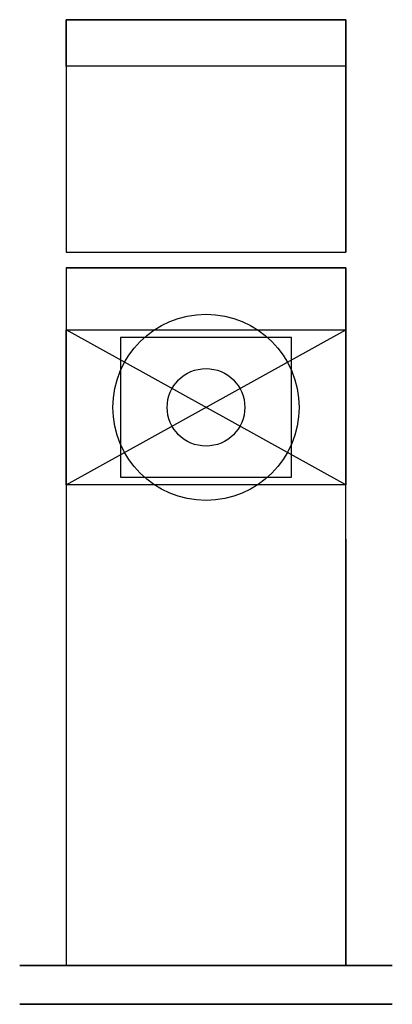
# Model space of a CAD drawing. Header units: centimetres. Extents: x -2.4 to 2.4, y 0 to 12.7.
import ezdxf

# ---------------------------------------------------------------- set-up
doc = ezdxf.new("R2010")
doc.units = ezdxf.units.CM
doc.header["$MEASUREMENT"] = 0
for name, color, linetype in [('Bateria bidetowa sztorcowa model 7 v4_Sketch1', 7, 'Continuous'), ('Bateria bidetowa sztorcowa model 7 v4_Sketch10', 7, 'Continuous'), ('Bateria bidetowa sztorcowa model 7 v4_Sketch11', 7, 'Continuous'), ('Bateria bidetowa sztorcowa model 7 v4_Sketch12', 7, 'Continuous'), ('Bateria bidetowa sztorcowa model 7 v4_Sketch13', 7, 'Continuous'), ('Bateria bidetowa sztorcowa model 7 v4_Sketch2', 7, 'Continuous'), ('Bateria bidetowa sztorcowa model 7 v4_Sketch3', 7, 'Continuous'), ('Bateria bidetowa sztorcowa model 7 v4_Sketch4', 7, 'Continuous'), ('Bateria bidetowa sztorcowa model 7 v4_Sketch5', 7, 'Continuous'), ('Bateria bidetowa sztorcowa model 7 v4_Sketch6', 7, 'Continuous'), ('Bateria bidetowa sztorcowa model 7 v4_Sketch7', 7, 'Continuous'), ('Bateria bidetowa sztorcowa model 7 v4_Sketch8', 7, 'Continuous'), ('Bateria bidetowa sztorcowa model 7 v4_Sketch9', 7, 'Continuous')]:
    doc.layers.add(name, color=color, linetype=linetype)

msp = doc.modelspace()

# ---------------------------------------------------------------- linework, layer by layer
at = {"layer": 'Bateria bidetowa sztorcowa model 7 v4_Sketch1'}
for p, q in [((2.4, 0, 2.4), (-2.4, 0, 2.4)), ((-2.4, 0, 2.4), (-2.4, 0, -2.4)), ((-2.4, 0, -2.4), (2.4, 0, -2.4)), ((2.4, 0, 2.4), (-2.4, 0, -2.4)), ((-2.4, 0, 2.4), (2.4, 0, -2.4)), ((2.4, 0, -2.4), (2.4, 0, 2.4))]:
    msp.add_line(p, q, dxfattribs=at)
msp.add_point((0, 0), dxfattribs=at)
msp.add_point((0, 0), dxfattribs=at)
at = {"layer": 'Bateria bidetowa sztorcowa model 7 v4_Sketch10'}
for p, q in [((1.8, 0.5), (1.8, 9.5)), ((1.8, 9.5), (1.8, 9.5, 1.8)), ((1.8, 9.5, 1.8), (1.8, 8.7, 1.8)), ((1.8, 8.7, 1.8), (1.8, 8.7, 11.8)), ((1.8, 8.7, 11.8), (1.8, 6.7, 11.8)), ((1.8, 6.7, 11.8), (1.8, 6.7, 2.5)), ((1.8, 6, 1.8), (1.8, 0.5, 1.8)), ((1.8, 0.5, 1.8), (1.8, 0.5))]:
    msp.add_line(p, q, dxfattribs=at)
at = {"layer": 'Bateria bidetowa sztorcowa model 7 v4_Sketch10', "extrusion": (1, 0, 0)}
for centre, start, end in [((9.4, 2.5, 1.8), 180, 270), ((6, 2.5, 1.8), 270, 0)]:
    msp.add_arc(centre, 0.7, start, end, dxfattribs=at)
at = {"layer": 'Bateria bidetowa sztorcowa model 7 v4_Sketch10'}
msp.add_point((1.8, 0), dxfattribs=at)
at = {"layer": 'Bateria bidetowa sztorcowa model 7 v4_Sketch11'}
for p, q in [((1.1, 8.6, 11.8), (-1.1, 8.6, 11.8)), ((-1.1, 8.6, 11.8), (-1.1, 6.8, 11.8)), ((1.1, 6.8, 11.8), (1.1, 8.6, 11.8)), ((-1.1, 6.8, 11.8), (1.1, 6.8, 11.8))]:
    msp.add_line(p, q, dxfattribs=at)
msp.add_circle((0, 7.7, 11.8), 0.5, dxfattribs=at)
msp.add_point((0, 0, 11.8), dxfattribs=at)
at = {"layer": 'Bateria bidetowa sztorcowa model 7 v4_Sketch12'}
for radius in [1.2, 0.5]:
    msp.add_circle((0, 7.7, 12.1), radius, dxfattribs=at)
msp.add_point((0, 0, 12.1), dxfattribs=at)
at = {"layer": 'Bateria bidetowa sztorcowa model 7 v4_Sketch13'}
for p, q in [((-1.05, 0, 12.5), (-1.439, 0, 12.5)), ((-1.439, 0, 12.5), (-1.439, 0, 12.1)), ((-1.439, 0, 12.1), (-1.05, 0, 12.1)), ((1.05, 0, 12.5), (-1.05, 0, 12.5)), ((-1.05, 0, 12.5), (-1.05, 0, 12.1)), ((-1.05, 0, 12.1), (1.05, 0, 12.1)), ((1.05, 0, 12.5), (-1.05, 0, 12.1)), ((-1.05, 0, 12.5), (1.05, 0, 12.1)), ((-1.05, 0, 12.1), (-1.05, 0, 12.5)), ((1, 0, 14.8), (-1, 0, 14.8)), ((1.05, 0, 12.1), (1.05, 0, 12.5)), ((1.05, 0, 12.1), (1.05, 0, 12.5)), ((1.05, 0, 12.5), (1.539, 0, 12.5)), ((1.539, 0, 12.1), (1.05, 0, 12.1)), ((1.539, 0, 12.5), (1.539, 0, 12.1))]:
    msp.add_line(p, q, dxfattribs=at)
for p in [(0, 0), (0, 0, 12.3)]:
    msp.add_point(p, dxfattribs=at)
at = {"layer": 'Bateria bidetowa sztorcowa model 7 v4_Sketch2'}
for p, q in [((2.4, 0.5, -2.4), (-2.4, 0.5, -2.4)), ((-2.4, 0.5, -2.4), (-2.4, 0.5, 2.4)), ((-2.4, 0.5, 2.4), (2.4, 0.5, 2.4)), ((1.8, 0.5, 1.8), (-1.8, 0.5, 1.8)), ((-1.8, 0.5, 1.8), (-1.8, 0.5, -1.8)), ((-1.8, 0.5, -1.8), (1.8, 0.5, -1.8)), ((1.8, 0.5, 1.8), (-1.8, 0.5, -1.8)), ((-1.8, 0.5, 1.8), (1.8, 0.5, -1.8)), ((1.8, 0.5, -1.8), (1.8, 0.5, 1.8)), ((2.4, 0.5, 2.4), (2.4, 0.5, -2.4))]:
    msp.add_line(p, q, dxfattribs=at)
msp.add_point((0, 0.5), dxfattribs=at)
msp.add_point((0, 0.5), dxfattribs=at)
at = {"layer": 'Bateria bidetowa sztorcowa model 7 v4_Sketch3'}
for p, q in [((1.8, 9.5, -1.8), (-1.8, 9.5, -1.8)), ((-1.8, 9.5, -1.8), (-1.8, 9.5, 1.8)), ((-1.8, 9.5, 1.8), (1.8, 9.5, 1.8)), ((1.8, 9.5, 1.8), (1.8, 9.5, -1.8))]:
    msp.add_line(p, q, dxfattribs=at)
at = {"layer": 'Bateria bidetowa sztorcowa model 7 v4_Sketch3', "extrusion": (0, 1, 0)}
msp.add_circle((0, 0, 9.5), 1.7, dxfattribs=at)
at = {"layer": 'Bateria bidetowa sztorcowa model 7 v4_Sketch3'}
msp.add_point((0, 9.5), dxfattribs=at)
at = {"layer": 'Bateria bidetowa sztorcowa model 7 v4_Sketch4'}
for p, q in [((1.8, 9.5, -1.8), (-1.8, 9.5, -1.8)), ((-1.8, 9.5, -1.8), (-1.8, 9.5, 1.8)), ((-1.8, 9.5, 1.8), (1.8, 9.5, 1.8)), ((1.8, 9.5, -1.8), (-1.8, 9.5, -1.8)), ((-1.8, 9.5, -1.8), (-1.8, 9.5, 1.8)), ((-1.8, 9.5, 1.8), (1.8, 9.5, 1.8)), ((1.8, 9.5, -1.8), (-1.8, 9.5, 1.8)), ((-1.8, 9.5, -1.8), (1.8, 9.5, 1.8)), ((1.8, 9.5, 1.8), (1.8, 9.5, -1.8)), ((1.8, 9.5, 1.8), (1.8, 9.5, -1.8))]:
    msp.add_line(p, q, dxfattribs=at)
msp.add_point((0, 9.5), dxfattribs=at)
msp.add_point((0, 9.5), dxfattribs=at)
at = {"layer": 'Bateria bidetowa sztorcowa model 7 v4_Sketch5'}
for p, q in [((1.8, 12.7, 1.8), (-1.8, 12.7, 1.8)), ((-1.8, 12.7, 1.8), (-1.8, 9.7, 1.8)), ((-1.8, 12.7, 1.8), (1.8, 12.7, 1.8)), ((-1.8, 12.1, 1.8), (-1.8, 12.7, 1.8)), ((1.8, 9.7, 1.8), (1.8, 12.7, 1.8)), ((1.8, 12.7, 1.8), (1.8, 12.1, 1.8)), ((1.8, 12.1, 1.8), (-1.8, 12.1, 1.8)), ((-1.8, 9.7, 1.8), (1.8, 9.7, 1.8))]:
    msp.add_line(p, q, dxfattribs=at)
msp.add_point((0, 0, 1.8), dxfattribs=at)
at = {"layer": 'Bateria bidetowa sztorcowa model 7 v4_Sketch6'}
for p, q in [((1.8, 9.7, -1.8), (1.8, 12.7, -1.8)), ((1.8, 12.7, -1.8), (1.8, 12.7, 9.3)), ((1.8, 12.7, 9.3), (1.8, 12.1, 9.3)), ((1.8, 12.1, 9.3), (1.8, 12.1, 1.8)), ((1.8, 12.1, 1.8), (1.8, 9.7, 1.8)), ((1.8, 9.7, 1.8), (1.8, 9.7, -1.8))]:
    msp.add_line(p, q, dxfattribs=at)
at = {"layer": 'Bateria bidetowa sztorcowa model 7 v4_Sketch6', "extrusion": (1, 0, 0)}
msp.add_arc((11.4, 2.5, 1.8), 0.7, 270, 0, dxfattribs=at)
at = {"layer": 'Bateria bidetowa sztorcowa model 7 v4_Sketch6'}
msp.add_point((1.8, 0), dxfattribs=at)
at = {"layer": 'Bateria bidetowa sztorcowa model 7 v4_Sketch7'}
for p, q in [((1.8, 9.7, -1.8), (1.8, 12.7, -1.8)), ((1.8, 12.7, -1.8), (1.8, 12.7, 9.3)), ((1.8, 12.7, 9.3), (1.8, 12.1, 9.3)), ((1.8, 12.1, 9.3), (1.8, 12.1, 2.5)), ((1.8, 11.4, 1.8), (1.8, 9.7, 1.8)), ((1.8, 9.7), (1.8, 10.843, -2.83)), ((1.8, 9.7, 1.8), (1.8, 9.7, -1.8)), ((1.8, 9.7), (1.8, 9.7, -3.052))]:
    msp.add_line(p, q, dxfattribs=at)
at = {"layer": 'Bateria bidetowa sztorcowa model 7 v4_Sketch7', "extrusion": (1, 0, 0)}
msp.add_arc((11.4, 2.5, 1.8), 0.7, 270, 0, dxfattribs=at)
at = {"layer": 'Bateria bidetowa sztorcowa model 7 v4_Sketch7'}
msp.add_point((1.8, 0), dxfattribs=at)
at = {"layer": 'Bateria bidetowa sztorcowa model 7 v4_Sketch8'}
for p, q in [((1.8, 9.5, 1.8), (-1.8, 9.5, 1.8)), ((-1.8, 9.5, 1.8), (-1.8, 0.5, 1.8)), ((1.8, 0.5, 1.8), (1.8, 9.5, 1.8)), ((-1.8, 6.7, 1.8), (-1.8, 8.7, 1.8)), ((-1.8, 8.7, 1.8), (1.8, 8.7, 1.8)), ((1.8, 6.7, 1.8), (-1.8, 8.7, 1.8)), ((-1.8, 6.7, 1.8), (1.8, 8.7, 1.8)), ((1.8, 8.7, 1.8), (1.8, 6.7, 1.8)), ((1.8, 6.7, 1.8), (-1.8, 6.7, 1.8)), ((-1.8, 0.5, 1.8), (1.8, 0.5, 1.8))]:
    msp.add_line(p, q, dxfattribs=at)
for p in [(0, 7.7, 1.8), (0, 0, 1.8)]:
    msp.add_point(p, dxfattribs=at)
at = {"layer": 'Bateria bidetowa sztorcowa model 7 v4_Sketch9'}
for p, q in [((1.8, 0.5, 1.8), (1.8, 9.5, 1.8)), ((1.8, 6.7, 1.8), (1.8, 8.7, 1.8)), ((1.8, 8.7, 1.8), (1.8, 8.7, 11.8)), ((1.8, 8.7, 11.8), (1.8, 6.7, 11.8)), ((1.8, 6.7, 11.8), (1.8, 6.7, 1.8))]:
    msp.add_line(p, q, dxfattribs=at)
at = {"layer": 'Bateria bidetowa sztorcowa model 7 v4_Sketch9', "extrusion": (1, 0, 0)}
msp.add_arc((6, 2.5, 1.8), 0.7, 270, 0, dxfattribs=at)
at = {"layer": 'Bateria bidetowa sztorcowa model 7 v4_Sketch9'}
msp.add_point((1.8, 0), dxfattribs=at)

doc.saveas('drawing.dxf')
